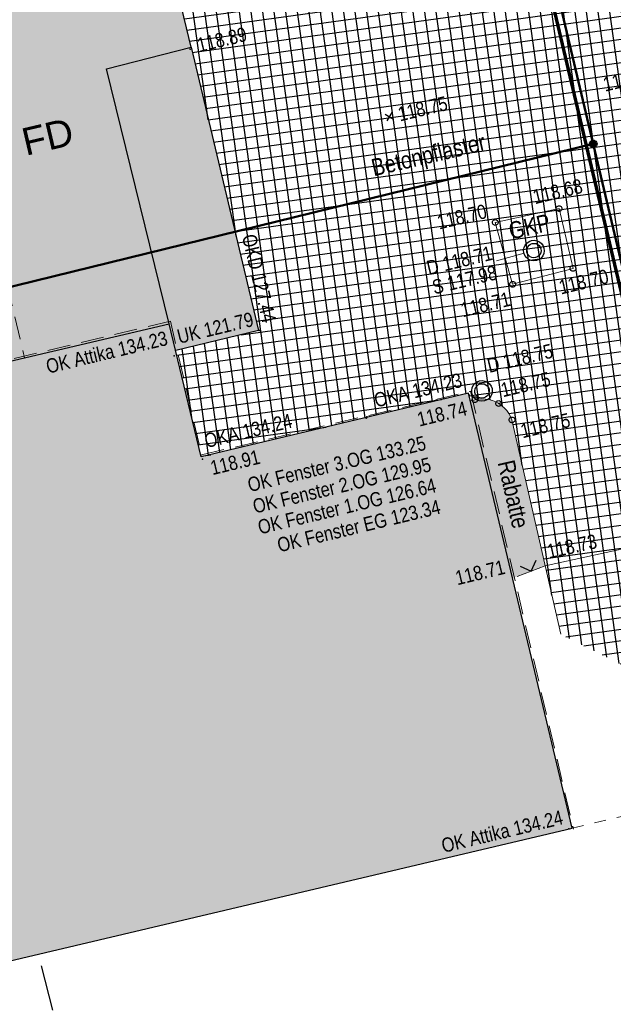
# Model space of a CAD drawing. Header units: metres. Extents: x 311004 to 311786, y 5688269 to 5688759.
# Tile 31 of 96: x 311161 to 311174, y 5688434 to 5688455. Entities that reach past the tile are written whole.
import ezdxf

# ---------------------------------------------------------------- set-up
doc = ezdxf.new("R2010")
doc.units = ezdxf.units.M
for name, pattern in [('1600.2028', [0]), ('2.10', [0.5, 0.25, -0.25]), ('2.195', [1.25, 1, -0.25]), ('2.35', [0]), ('2.513', [0.75, 0.5, -0.25]), ('2.604', [0]), ('2.611', [0]), ('2.7', [0]), ('2.74', [0])]:
    doc.linetypes.add(name, pattern=pattern)
doc.layers.get('0').update_dxf_attribs({"color": 1, "linetype": 'CONTINUOUS'})
for name, color, linetype in [('Bandagierung', 7, 'CONTINUOUS'), ('Dächer', 7, 'CONTINUOUS'), ('Einfriedung', 200, 'CONTINUOUS'), ('Flurstücke_Grenzpunkte', 51, 'CONTINUOUS'), ('Gebäude', 7, 'CONTINUOUS'), ('Gelände', 92, 'CONTINUOUS'), ('Nutzungsart', 92, 'CONTINUOUS'), ('Oberflächen', 7, 'CONTINUOUS'), ('Schraffuren', 7, 'CONTINUOUS'), ('Schächte undefiniert', 7, 'CONTINUOUS'), ('Straße', 7, 'CONTINUOUS'), ('TWL', 5, 'CONTINUOUS')]:
    doc.layers.add(name, color=color, linetype=linetype)
doc.styles.add('Geländehöhe', font='Arial Narrow.ttf')
doc.styles.add('Hausbezeichnung', font='Arial.ttf')
doc.styles.add('K 10 700 - Schrägstrich als Bruchstrich interpretiert', font='Arial.ttf')
doc.styles.add('Oberflächenmaterial', font='Arial Narrow.ttf')

# ---------------------------------------------------------------- blocks, each defined once
blk = doc.blocks.new('S2.100')
at = {"color": 0, "lineweight": -2}
for points in [[(-0.5, 0.5), (0.5, -0.5)], [(0.5, 0.5), (-0.5, -0.5)]]:
    blk.add_lwpolyline(points, dxfattribs=at)
blk = doc.blocks.new('S2.16')
at = {"color": 0, "lineweight": -2}
for points in [[(0.433013, -0.25, -0.577350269), (-0.433013, -0.25, -0.577350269), (0, 0.5, -0.577350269)], [(0.303109, -0.175, -0.577350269), (-0.303109, -0.175, -0.577350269), (0, 0.35, -0.577350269)]]:
    blk.add_lwpolyline(points, format="xyb", close=True, dxfattribs=at)
blk = doc.blocks.new('Grenzpunkt')
at = {"color": 0, "lineweight": -2}
blk.add_lwpolyline([(0.433013, -0.25, -0.5773502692), (-0.433013, -0.25, -0.5773502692), (0, 0.5, -0.5773502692)], format="xyb", close=True, dxfattribs=at)
blk = doc.blocks.new('Grenzpunkt_ Abm. nach Quellenlage n. zu spezifizieren')
at = {"lineweight": -2}
blk.add_hatch(color=0, dxfattribs=at).paths.add_polyline_path([(0.165, 0), (0.159378, -0.042705), (0.142894, -0.0825), (0.116673, -0.116673), (0.0825, -0.142894), (0.042705, -0.159378), (0, -0.165), (-0.042705, -0.159378), (-0.0825, -0.142894), (-0.116673, -0.116673), (-0.142894, -0.0825), (-0.159378, -0.042705), (-0.165, 0), (-0.159378, 0.042705), (-0.142894, 0.0825), (-0.116673, 0.116673), (-0.0825, 0.142894), (-0.042705, 0.159378), (0, 0.165), (0.042705, 0.159378), (0.0825, 0.142894), (0.116673, 0.116673), (0.142894, 0.0825), (0.159378, 0.042705)], flags=0)
at = {"color": 0, "lineweight": -2}
blk.add_lwpolyline([(0.142894, -0.0825, -0.577350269), (-0.142894, -0.0825, -0.577350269), (0, 0.165, -0.577350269)], format="xyb", close=True, dxfattribs=at)
blk = doc.blocks.new('O93')
at = {"layer": 'Flurstücke_Grenzpunkte', "color": 7, "linetype": '1600.2028', "lineweight": 50}
blk.add_lwpolyline([(311177.117, 5688460.902), (311171.797, 5688459.658), (311173.467, 5688452.609), (311176.172, 5688441.195), (311194.642, 5688445.565), (311188.199, 5688450.527, -0.13930701), (311181.713, 5688458.578, 0.328064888)], format="xyb", close=True, dxfattribs=at)
at = {"layer": 'Flurstücke_Grenzpunkte', "color": 7, "lineweight": 35, "insert": (311179.283863, 5688453.704926), "char_height": 0.875, "attachment_point": 5, "rotation": 13.4999787, "line_spacing_factor": 0.84, "style": 'K 10 700 - Schrägstrich als Bruchstrich interpretiert'}
blk.add_mtext('\\S1481/1;', dxfattribs=at)
blk = doc.blocks.new('O358')
at = {"layer": 'Flurstücke_Grenzpunkte', "color": 7, "linetype": '1600.2028', "lineweight": 50}
blk.add_lwpolyline([(311194.642, 5688445.565), (311176.172, 5688441.195), (311173.467, 5688452.609), (311110.925, 5688437.256), (311109.878, 5688441.656), (311007.011, 5688417.298)], dxfattribs=at)
blk = doc.blocks.new('O638')
at = {"layer": 'Flurstücke_Grenzpunkte', "color": 7, "linetype": '1600.2028', "lineweight": 50}
blk.add_lwpolyline([(311006.57, 5688421.038), (311007.011, 5688417.298), (311109.878, 5688441.656), (311110.925, 5688437.256), (311173.467, 5688452.609), (311171.797, 5688459.658)], close=True, dxfattribs=at)
blk = doc.blocks.new('*X65')
at = {"color": 7, "linetype": '2.611', "lineweight": 25, "true_color": 0xffe5e5}
for p, q in [((311179.189723, 5688460.901853), (311180.648362, 5688461.104087)), ((311181.578772, 5688450.553278), (311180.111769, 5688461.134225)), ((311181.823169, 5688450.610936), (311180.355639, 5688461.195685)), ((311182.067566, 5688450.668595), (311180.604864, 5688461.218525)), ((311180.60076, 5688450.325692), (311179.136288, 5688460.888386)), ((311180.84558, 5688450.380303), (311179.380158, 5688460.949846)), ((311181.089977, 5688450.437961), (311179.624028, 5688461.011306)), ((311181.334375, 5688450.49562), (311179.867899, 5688461.072766)), ((311176.433199, 5688460.267281), (311180.739493, 5688460.864331)), ((311179.865711, 5688450.166113), (311178.404677, 5688460.704007)), ((311180.110727, 5688450.219306), (311178.648547, 5688460.765467)), ((311180.355744, 5688450.272499), (311178.892418, 5688460.826927)), ((311173.362202, 5688459.589109), (311180.830624, 5688460.624574)), ((311178.885645, 5688449.953341), (311177.425287, 5688460.486365)), ((311179.130662, 5688450.006534), (311177.67018, 5688460.540445)), ((311179.375678, 5688450.059727), (311177.915074, 5688460.594526)), ((311179.620695, 5688450.11292), (311178.159967, 5688460.648606)), ((311170.360004, 5688458.920476), (311180.921755, 5688460.384818)), ((311177.905435, 5688449.74161), (311176.445713, 5688460.270045)), ((311178.150561, 5688449.794016), (311176.690606, 5688460.324125)), ((311178.395613, 5688449.846954), (311176.9355, 5688460.378205)), ((311178.640629, 5688449.900148), (311177.180393, 5688460.432285)), ((311167.945586, 5688458.333336), (311181.012886, 5688460.145061)), ((311176.924933, 5688449.531986), (311175.466139, 5688460.053724)), ((311177.170059, 5688449.584392), (311175.711033, 5688460.107805)), ((311177.415184, 5688449.636798), (311175.955926, 5688460.161885)), ((311177.66031, 5688449.689204), (311176.20082, 5688460.215965)), ((311182.653258, 5688448.264628), (311181.002182, 5688460.173223)), ((311165.531167, 5688457.746196), (311181.104017, 5688459.905305)), ((311175.944431, 5688449.322361), (311174.486566, 5688459.837404)), ((311176.189557, 5688449.374767), (311174.731459, 5688459.891484)), ((311176.434682, 5688449.427173), (311174.976353, 5688459.945564)), ((311176.679808, 5688449.47958), (311175.221246, 5688459.999644)), ((311164.084587, 5688457.293242), (311181.195148, 5688459.665548)), ((311174.963929, 5688449.112737), (311173.506992, 5688459.621084)), ((311175.209055, 5688449.165143), (311173.751885, 5688459.675164)), ((311175.45418, 5688449.217549), (311173.996779, 5688459.729244)), ((311175.699306, 5688449.269955), (311174.241672, 5688459.783324)), ((311164.142135, 5688457.04883), (311181.286279, 5688459.425792)), ((311175.116314, 5688440.732017), (311172.527418, 5688459.404763)), ((311175.387445, 5688440.596862), (311172.772312, 5688459.458843)), ((311175.658575, 5688440.461706), (311173.017205, 5688459.512923)), ((311175.929705, 5688440.32655), (311173.262099, 5688459.567004)), ((311164.199684, 5688456.804417), (311181.377411, 5688459.186035)), ((311174.031794, 5688441.27264), (311171.547845, 5688459.188443)), ((311174.302924, 5688441.137484), (311171.792738, 5688459.242523)), ((311174.574054, 5688441.002329), (311172.037632, 5688459.296603)), ((311174.845184, 5688440.867173), (311172.282525, 5688459.350683)), ((311172.947273, 5688441.813263), (311170.568405, 5688458.971155)), ((311173.218403, 5688441.678107), (311170.813164, 5688459.026203)), ((311173.489533, 5688441.542951), (311171.058058, 5688459.080283)), ((311173.760664, 5688441.407796), (311171.302951, 5688459.134363)), ((311183.26037, 5688445.706159), (311181.3995, 5688459.12792)), ((311164.257232, 5688456.560005), (311181.479396, 5688458.947784)), ((311171.487386, 5688446.881672), (311169.835927, 5688458.793031)), ((311171.91893, 5688445.589507), (311170.080086, 5688458.852406)), ((311172.564134, 5688442.756299), (311170.324246, 5688458.911781)), ((311164.31478, 5688456.315592), (311181.604011, 5688458.71267)), ((311170.447594, 5688447.099685), (311168.85929, 5688458.555531)), ((311170.69189, 5688447.158069), (311169.103449, 5688458.614906)), ((311170.960596, 5688447.040399), (311169.347608, 5688458.674281)), ((311171.215432, 5688447.022769), (311169.591768, 5688458.733656)), ((311164.372328, 5688456.07118), (311181.728627, 5688458.477556)), ((311169.470406, 5688446.866152), (311167.882653, 5688458.318032)), ((311169.714703, 5688446.924535), (311168.126812, 5688458.377407)), ((311169.959, 5688446.982919), (311168.370971, 5688458.436782)), ((311170.203297, 5688447.041302), (311168.61513, 5688458.496157)), ((311183.867482, 5688443.147689), (311181.746821, 5688458.443228)), ((311164.429877, 5688455.826767), (311181.853242, 5688458.242442)), ((311168.737516, 5688446.691002), (311167.150175, 5688458.139907)), ((311168.981813, 5688446.749386), (311167.394334, 5688458.199282)), ((311169.22611, 5688446.807769), (311167.638493, 5688458.258657)), ((311164.487425, 5688455.582354), (311181.977857, 5688458.007328)), ((311167.760329, 5688446.457469), (311166.173537, 5688457.902408)), ((311168.004626, 5688446.515852), (311166.417697, 5688457.961783)), ((311168.248922, 5688446.574236), (311166.661856, 5688458.021158)), ((311168.493219, 5688446.632619), (311166.906015, 5688458.080533)), ((311164.544973, 5688455.337942), (311182.102473, 5688457.772214)), ((311166.783142, 5688446.223936), (311165.1969, 5688457.664909)), ((311167.027438, 5688446.282319), (311165.441059, 5688457.724283)), ((311167.271735, 5688446.340703), (311165.685219, 5688457.783658)), ((311167.516032, 5688446.399086), (311165.929378, 5688457.843033)), ((311184.474594, 5688440.58922), (311182.088623, 5688457.798344)), ((311165.067787, 5688453.134934), (311164.464422, 5688457.486784)), ((311164.602521, 5688455.093529), (311182.227231, 5688457.53712)), ((311165.672236, 5688450.595675), (311164.708581, 5688457.546159)), ((311166.538845, 5688446.165553), (311164.952741, 5688457.605534)), ((311164.459812, 5688455.699629), (311164.220263, 5688457.427409)), ((311164.66007, 5688454.849117), (311182.352732, 5688457.302128)), ((311164.717912, 5688454.604745), (311182.478233, 5688457.067137)), ((311184.745476, 5688440.455852), (311182.429826, 5688457.157775)), ((311164.776072, 5688454.360417), (311182.603734, 5688456.832146)), ((311164.834232, 5688454.116089), (311182.729236, 5688456.597155)), ((311184.989963, 5688440.512863), (311182.770713, 5688456.519492)), ((311164.892392, 5688453.871762), (311182.854737, 5688456.362164)), ((311164.950552, 5688453.627434), (311182.980238, 5688456.127172)), ((311165.008712, 5688453.383106), (311183.105739, 5688455.892181)), ((311185.234451, 5688440.569873), (311183.1116, 5688455.881208)), ((311165.066872, 5688453.138778), (311183.231241, 5688455.65719)), ((311165.125032, 5688452.894451), (311183.356742, 5688455.422199)), ((311165.183192, 5688452.650123), (311183.482243, 5688455.187208)), ((311185.478938, 5688440.626884), (311183.452486, 5688455.242925)), ((311165.241353, 5688452.405795), (311183.607744, 5688454.952217)), ((311165.299513, 5688452.161467), (311183.733246, 5688454.717225)), ((311165.357673, 5688451.91714), (311183.858747, 5688454.482234)), ((311185.723425, 5688440.683895), (311183.793373, 5688454.604641)), ((311165.415833, 5688451.672812), (311183.984248, 5688454.247243)), ((311165.473993, 5688451.428484), (311184.14734, 5688454.017464)), ((311185.967912, 5688440.740905), (311184.123531, 5688454.043742)), ((311165.532153, 5688451.184156), (311184.351197, 5688453.793336)), ((311186.212399, 5688440.797916), (311184.418404, 5688453.737339)), ((311165.590313, 5688450.939829), (311184.610898, 5688453.576951)), ((311186.456886, 5688440.854927), (311184.703759, 5688453.499579)), ((311165.648473, 5688450.695501), (311184.8706, 5688453.360566)), ((311186.701373, 5688440.911937), (311184.989115, 5688453.261818)), ((311165.706633, 5688450.451173), (311185.130301, 5688453.144181)), ((311186.94586, 5688440.968948), (311185.274471, 5688453.024058)), ((311165.764794, 5688450.206846), (311185.390002, 5688452.927796)), ((311187.190347, 5688441.025959), (311185.559827, 5688452.786298)), ((311165.822954, 5688449.962518), (311185.649704, 5688452.711412)), ((311187.434835, 5688441.082969), (311185.845183, 5688452.548537)), ((311165.881114, 5688449.71819), (311185.909405, 5688452.495027)), ((311187.679322, 5688441.13998), (311186.130539, 5688452.310777)), ((311165.939274, 5688449.473862), (311186.169106, 5688452.278642)), ((311165.997434, 5688449.229535), (311186.428808, 5688452.062257)), ((311187.923809, 5688441.19699), (311186.415895, 5688452.073016)), ((311166.055594, 5688448.985207), (311186.688509, 5688451.845872)), ((311188.168296, 5688441.254001), (311186.70125, 5688451.835256)), ((311166.113754, 5688448.740879), (311186.948211, 5688451.629487)), ((311188.412783, 5688441.311012), (311186.986606, 5688451.597495)), ((311165.781135, 5688448.442371), (311187.207912, 5688451.413102)), ((311188.65727, 5688441.368022), (311187.271962, 5688451.359735)), ((311182.132996, 5688450.457095), (311187.467613, 5688451.196717)), ((311188.901757, 5688441.425033), (311187.557318, 5688451.121975)), ((311182.190979, 5688450.212743), (311187.727315, 5688450.980332)), ((311189.146485, 5688441.480311), (311187.842674, 5688450.884214)), ((311182.248963, 5688449.968391), (311187.987016, 5688450.763947)), ((311189.391622, 5688441.532629), (311188.12803, 5688450.646454)), ((311182.306947, 5688449.724039), (311188.246717, 5688450.547562)), ((311189.63676, 5688441.584947), (311188.412026, 5688450.418499)), ((311182.36493, 5688449.479686), (311188.5242, 5688450.333643)), ((311189.881898, 5688441.637264), (311188.69399, 5688450.205201)), ((311164.380601, 5688447.995802), (311179.56787, 5688450.101452)), ((311182.422914, 5688449.235334), (311188.806164, 5688450.120344)), ((311190.127036, 5688441.689582), (311188.975955, 5688449.991902)), ((311182.480897, 5688448.990982), (311189.088128, 5688449.907046)), ((311190.372173, 5688441.741899), (311189.257919, 5688449.778604)), ((311182.538881, 5688448.74663), (311189.370092, 5688449.693748)), ((311190.617311, 5688441.794217), (311189.539883, 5688449.565306)), ((311164.439212, 5688447.751537), (311176.268127, 5688449.391565)), ((311182.596864, 5688448.502278), (311189.652057, 5688449.48045)), ((311190.862449, 5688441.846535), (311189.821847, 5688449.352008)), ((311182.654848, 5688448.257925), (311189.934021, 5688449.267151)), ((311191.107587, 5688441.898852), (311190.103812, 5688449.138709)), ((311164.497823, 5688447.507272), (311174.781588, 5688448.933071)), ((311182.712832, 5688448.013573), (311190.215985, 5688449.053853)), ((311191.352725, 5688441.95117), (311190.385776, 5688448.925411)), ((311164.556434, 5688447.263006), (311174.839232, 5688448.688672)), ((311182.770815, 5688447.769221), (311190.497949, 5688448.840555)), ((311191.597862, 5688442.003488), (311190.66774, 5688448.712113)), ((311164.615045, 5688447.018741), (311174.896876, 5688448.444273)), ((311166.050251, 5688446.048786), (311165.720411, 5688448.427801)), ((311166.294548, 5688446.107169), (311165.964676, 5688448.486412)), ((311182.828799, 5688447.524869), (311190.779914, 5688448.627257)), ((311191.843, 5688442.055805), (311190.949704, 5688448.498815)), ((311165.317361, 5688445.873636), (311164.987616, 5688448.251967)), ((311165.561658, 5688445.93202), (311165.231881, 5688448.310578)), ((311165.805954, 5688445.990403), (311165.476146, 5688448.369189)), ((311182.886782, 5688447.280517), (311191.061878, 5688448.413958)), ((311192.088138, 5688442.108123), (311191.231669, 5688448.285516)), ((311164.706874, 5688446.63604), (311164.499085, 5688448.134744)), ((311164.673657, 5688446.774476), (311174.954519, 5688448.199873)), ((311165.073064, 5688445.815253), (311164.74335, 5688448.193355)), ((311182.944766, 5688447.036164), (311191.343842, 5688448.20066)), ((311192.333276, 5688442.160441), (311191.513633, 5688448.072218)), ((311164.732268, 5688446.530211), (311175.012163, 5688447.955474)), ((311183.00275, 5688446.791812), (311191.625807, 5688447.987362)), ((311192.578413, 5688442.212758), (311191.795597, 5688447.85892)), ((311170.759699, 5688447.113497), (311175.069807, 5688447.711075)), ((311183.060733, 5688446.54746), (311191.907771, 5688447.774064)), ((311192.823551, 5688442.265076), (311192.077562, 5688447.645622)), ((311171.392859, 5688446.94889), (311175.127451, 5688447.466675)), ((311183.118717, 5688446.303108), (311192.189735, 5688447.560765)), ((311183.1767, 5688446.058755), (311192.471699, 5688447.347467)), ((311193.068689, 5688442.317393), (311192.359526, 5688447.432323)), ((311171.622025, 5688446.728272), (311175.185094, 5688447.222276)), ((311183.234684, 5688445.814403), (311192.753664, 5688447.134169)), ((311193.313827, 5688442.369711), (311192.64149, 5688447.219025)), ((311164.790879, 5688446.285946), (311170.153985, 5688447.029517)), ((311171.714168, 5688446.488656), (311175.242738, 5688446.977877)), ((311183.292667, 5688445.570051), (311193.035628, 5688446.920871)), ((311193.558964, 5688442.422029), (311192.923454, 5688447.005727)), ((311171.769886, 5688446.243989), (311175.300382, 5688446.733477)), ((311176.200835, 5688440.191394), (311175.284421, 5688446.801148)), ((311183.350651, 5688445.325699), (311193.317592, 5688446.707572)), ((311193.804102, 5688442.474346), (311193.205419, 5688446.792429)), ((311171.825603, 5688445.999323), (311175.358025, 5688446.489078)), ((311183.408635, 5688445.081347), (311193.599557, 5688446.494274)), ((311194.04924, 5688442.526664), (311193.487383, 5688446.57913)), ((311164.84949, 5688446.04168), (311167.638607, 5688446.42838)), ((311183.466618, 5688444.836994), (311193.881521, 5688446.280976)), ((311194.294378, 5688442.578982), (311193.769347, 5688446.365832)), ((311171.881321, 5688445.754657), (311175.415669, 5688446.244679)), ((311183.524602, 5688444.592642), (311194.163485, 5688446.067678)), ((311194.539516, 5688442.631299), (311194.051312, 5688446.152534)), ((311171.937039, 5688445.50999), (311175.473128, 5688446.000254)), ((311183.582585, 5688444.34829), (311194.445449, 5688445.854379)), ((311194.784653, 5688442.683617), (311194.333276, 5688445.939236)), ((311164.908101, 5688445.797415), (311165.12323, 5688445.827242)), ((311171.992756, 5688445.265324), (311175.530469, 5688445.755812)), ((311183.640569, 5688444.103938), (311194.693954, 5688445.636442)), ((311195.029791, 5688442.735935), (311194.61524, 5688445.725937)), ((311172.048474, 5688445.020657), (311175.58781, 5688445.511371)), ((311182.27625, 5688440.06141), (311181.530775, 5688445.438243)), ((311182.527158, 5688440.072111), (311181.775533, 5688445.493304)), ((311172.104192, 5688444.775991), (311175.645151, 5688445.26693)), ((311180.227717, 5688445.145109), (311182.025542, 5688445.39437)), ((311181.272619, 5688440.018608), (311180.551745, 5688445.218002)), ((311181.523527, 5688440.029308), (311180.796503, 5688445.273062)), ((311181.774435, 5688440.040009), (311181.04126, 5688445.328123)), ((311182.025342, 5688440.050709), (311181.286018, 5688445.383183)), ((311182.778066, 5688440.082811), (311182.066844, 5688445.212589)), ((311183.698552, 5688443.859585), (311194.805665, 5688445.399539)), ((311172.159909, 5688444.531325), (311175.702492, 5688445.022489)), ((311177.303585, 5688444.487299), (311182.081136, 5688445.149686)), ((311180.268988, 5688439.975805), (311179.572715, 5688444.99776)), ((311180.519896, 5688439.986506), (311179.817473, 5688445.052821)), ((311180.770803, 5688439.997206), (311180.06223, 5688445.107881)), ((311181.021711, 5688440.007907), (311180.306988, 5688445.162941)), ((311183.756536, 5688443.615233), (311194.881892, 5688445.157716)), ((311172.215627, 5688444.286658), (311175.759833, 5688444.778047)), ((311172.38278, 5688443.552659), (311182.13673, 5688444.905002)), ((311179.265357, 5688439.933003), (311178.593685, 5688444.777519)), ((311179.516264, 5688439.943703), (311178.838443, 5688444.832579)), ((311179.767172, 5688439.954404), (311179.0832, 5688444.887639)), ((311180.01808, 5688439.965104), (311179.327958, 5688444.9427)), ((311183.81452, 5688443.370881), (311194.938067, 5688444.913113)), ((311172.438497, 5688443.307993), (311182.192323, 5688444.660319)), ((311178.261725, 5688439.8902), (311177.614655, 5688444.557277)), ((311178.512633, 5688439.900901), (311177.859413, 5688444.612338)), ((311178.763541, 5688439.911601), (311178.10417, 5688444.667398)), ((311179.014449, 5688439.922302), (311178.348928, 5688444.722458)), ((311183.872503, 5688443.126529), (311194.994243, 5688444.66851)), ((311172.271344, 5688444.041992), (311175.817174, 5688444.533606)), ((311172.494215, 5688443.063326), (311182.247917, 5688444.415635)), ((311177.509002, 5688439.858098), (311176.880383, 5688444.392096)), ((311177.75991, 5688439.868799), (311177.12514, 5688444.447156)), ((311178.010818, 5688439.879499), (311177.369898, 5688444.502217)), ((311183.930487, 5688442.882177), (311195.050418, 5688444.423907)), ((311195.274929, 5688442.788252), (311195.044701, 5688444.448801)), ((311172.327062, 5688443.797326), (311175.874515, 5688444.289165)), ((311172.549933, 5688442.81866), (311182.30351, 5688444.170952)), ((311176.471965, 5688440.056239), (311175.900368, 5688444.178958)), ((311176.743095, 5688439.921083), (311176.14611, 5688444.226915)), ((311177.007186, 5688439.836697), (311176.390868, 5688444.281975)), ((311177.258094, 5688439.847398), (311176.635625, 5688444.337036)), ((311183.98847, 5688442.637824), (311195.106593, 5688444.179304)), ((311172.60565, 5688442.573994), (311182.359104, 5688443.926268)), ((311184.046454, 5688442.393472), (311195.162769, 5688443.934701)), ((311172.661368, 5688442.329327), (311182.414697, 5688443.681584)), ((311184.104438, 5688442.14912), (311195.218944, 5688443.690099)), ((311172.717085, 5688442.084661), (311182.470291, 5688443.436901)), ((311184.162421, 5688441.904768), (311195.275119, 5688443.445496)), ((311172.867351, 5688441.853103), (311182.525884, 5688443.192217)), ((311184.220405, 5688441.660416), (311195.331295, 5688443.200893)), ((311173.263486, 5688441.655634), (311182.581478, 5688442.947534)), ((311184.278388, 5688441.416063), (311195.38747, 5688442.95629)), ((311173.65962, 5688441.458165), (311182.637072, 5688442.70285)), ((311174.055754, 5688441.260696), (311182.692665, 5688442.458167)), ((311184.336372, 5688441.171711), (311193.938169, 5688442.502959)), ((311174.451889, 5688441.063227), (311182.748259, 5688442.213483)), ((311183.028974, 5688440.093512), (311182.714368, 5688442.362647)), ((311174.848023, 5688440.865758), (311182.803852, 5688441.968799)), ((311184.394355, 5688440.927359), (311190.562853, 5688441.782595)), ((311175.244157, 5688440.668289), (311182.859446, 5688441.724116)), ((311175.640292, 5688440.47082), (311182.915039, 5688441.479432)), ((311176.036426, 5688440.273351), (311182.970633, 5688441.234749)), ((311184.452339, 5688440.683007), (311187.578138, 5688441.116385)), ((311176.432561, 5688440.075882), (311183.026226, 5688440.990065)), ((311176.828695, 5688439.878413), (311183.08182, 5688440.745381)), ((311178.943983, 5688439.919297), (311183.137413, 5688440.500698)), ((311184.510323, 5688440.438654), (311184.908429, 5688440.49385)), ((311181.573113, 5688440.031423), (311183.193007, 5688440.256014))]:
    blk.add_line(p, q, dxfattribs=at)
blk = doc.blocks.new('S2.97')
at = {"color": 0, "lineweight": -2}
blk.add_lwpolyline([(-0.5, 0.5), (0, 0), (0.5, 0.5)], dxfattribs=at)

msp = doc.modelspace()

# ---------------------------------------------------------------- hatches: boundary and pattern name
at = {"layer": 'Gebäude', "lineweight": 25, "true_color": 0xa6a6a6}
for points in [[(311032.593, 5688414.384), (311072.786, 5688423.914), (311072.237, 5688426.851), (311084.598, 5688429.768), (311085.359, 5688426.863), (311090.98, 5688428.202), (311099.707, 5688430.28), (311098.673, 5688434.623), (311110.279, 5688437.117), (311110.219, 5688437.369), (311108.451, 5688444.854), (311163.917, 5688458.005), (311164.69, 5688454.722), (311162.843, 5688454.248), (311164.215, 5688448.686), (311164.913, 5688445.777), (311170.746, 5688447.171), (311173.009, 5688437.674), (311093.201, 5688418.863), (311013.756, 5688400.129), (311011.438, 5688409.345), (311020.173, 5688411.425), (311019.138, 5688415.8), (311031.56, 5688418.755)], [(311164.69, 5688454.722), (311166.163, 5688448.534), (311164.355527, 5688448.100297), (311164.215, 5688448.686), (311162.843, 5688454.248)]]:
    msp.add_hatch(color=253, dxfattribs=at).paths.add_polyline_path(points, flags=0)
at = {"layer": 'Schraffuren', "lineweight": 25, "true_color": 0xf0fff0}
msp.add_hatch(color=7, dxfattribs=at).paths.add_polyline_path([(311170.785875, 5688447.00362), (311170.884, 5688447.027, -0.381598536), (311171.692, 5688446.586), (311172.418, 5688443.398), (311171.806, 5688443.169), (311171.708328, 5688443.132453)], flags=0)

# ---------------------------------------------------------------- linework, layer by layer
at = {"layer": 'Bandagierung', "color": 200, "linetype": '2.604', "lineweight": 70, "true_color": 0xbf00e5}
for p, q in [((311173.32104, 5688452.57442), (311171.65104, 5688459.62342)), ((311176.026043, 5688441.16041), (311173.321043, 5688452.57441))]:
    msp.add_line(p, q, dxfattribs=at)
at = {"layer": 'Dächer', "color": 7, "linetype": '2.513', "lineweight": 18}
for p, q in [((311158.955, 5688456.864, 127.46), (311161.056869, 5688447.941999)), ((311164.24, 5688448.738, 134.233), (311151.819, 5688445.782, 134.237)), ((311164.24, 5688448.738, 134.233), (311164.922, 5688445.822, 134.235)), ((311164.922, 5688445.822, 134.235), (311170.789, 5688447.211, 134.229)), ((311170.789, 5688447.211, 134.229), (311173.034, 5688437.656, 134.235))]:
    msp.add_line(p, q, dxfattribs=at)
at = {"layer": 'Dächer', "color": 7, "true_color": 0xffffff}
for p in [(311166.18, 5688448.541, 127.44), (311168.514, 5688446.621, 126.645), (311168.518, 5688446.629, 129.95), (311168.524, 5688446.643, 123.34), (311168.529, 5688446.654, 133.253)]:
    msp.add_point(p, dxfattribs=at)
at = {"layer": 'Einfriedung', "color": 7, "linetype": '2.74', "lineweight": 18}
for p, q in [((311172.418, 5688443.398, 118.727), (311175.902, 5688444.172, 118.745)), ((311171.806, 5688443.169, 118.712), (311172.418, 5688443.398, 118.727))]:
    msp.add_line(p, q, dxfattribs=at)
at = {"layer": 'Gebäude', "color": 7, "linetype": '2.7', "lineweight": 25}
for p, q in [((311164.69, 5688454.722, 118.893), (311163.917, 5688458.005, 118.866)), ((311162.843, 5688454.248), (311164.69, 5688454.722, 118.893)), ((311164.69, 5688454.722, 118.893), (311166.163, 5688448.534, 121.792)), ((311164.215, 5688448.686), (311162.843, 5688454.248)), ((311151.816, 5688445.765), (311164.215, 5688448.686)), ((311164.913, 5688445.777, 118.912), (311164.215, 5688448.686)), ((311166.163, 5688448.534, 121.792), (311164.355527, 5688448.100297)), ((311170.746, 5688447.171, 118.74), (311164.913, 5688445.777, 118.912)), ((311173.009, 5688437.674), (311170.746, 5688447.171, 118.74)), ((311093.201, 5688418.863), (311173.009, 5688437.674))]:
    msp.add_line(p, q, dxfattribs=at)
at = {"layer": 'Gebäude', "color": 7, "true_color": 0xffffff}
for p in [(311164.672, 5688454.681), (311164.323, 5688447.981), (311170.761, 5688447.124), (311164.944, 5688445.729), (311172.934, 5688437.664)]:
    msp.add_point(p, dxfattribs=at)
at = {"layer": 'Nutzungsart', "color": 7, "linetype": '2.10', "lineweight": 13}
msp.add_line((311173.009, 5688437.674), (311183.228, 5688440.102), dxfattribs=at)
at = {"layer": 'Schächte undefiniert', "color": 7, "linetype": 'Continuous', "lineweight": 18}
msp.add_line((311171.358772, 5688450.059833, 118.709), (311171.955934, 5688450.222772, 118.709), dxfattribs=at)
at = {"layer": 'Straße', "color": 7, "linetype": '2.35', "lineweight": 18}
for p, q in [((311172.72, 5688451.199, 118.683), (311171.329, 5688450.895, 118.704)), ((311173.025, 5688449.893, 118.695), (311172.72, 5688451.199, 118.683)), ((311171.329, 5688450.895, 118.704), (311171.708, 5688449.546, 118.708)), ((311171.708, 5688449.546, 118.708), (311173.025, 5688449.893, 118.695)), ((311170.884, 5688447.027, 118.747), (311170.785875, 5688447.00362)), ((311171.692, 5688446.586, 118.746), (311172.757328, 5688441.907949))]:
    msp.add_line(p, q, dxfattribs=at)
msp.add_polyline3d([(311170.884, 5688447.027, 118.747), (311170.960292, 5688447.040363, 118.746923), (311171.0376, 5688447.045102, 118.746846), (311171.114953, 5688447.041159, 118.746769), (311171.191379, 5688447.028582, 118.746692), (311171.265916, 5688447.007529, 118.746615), (311171.337629, 5688446.978266, 118.746538), (311171.405615, 5688446.941159, 118.746462), (311171.469021, 5688446.896676, 118.746385), (311171.527049, 5688446.845375, 118.746308), (311171.578971, 5688446.787902, 118.746231), (311171.624133, 5688446.724978, 118.746154), (311171.661968, 5688446.657394, 118.746077), (311171.692, 5688446.586, 118.746)], dxfattribs=at)
at = {"layer": 'TWL', "color": 160, "linetype": '2.195', "lineweight": 25, "true_color": 0x3354ff}
msp.add_line((311165.961, 5688416.738), (311161.376, 5688434.874), dxfattribs=at)

# ---------------------------------------------------------------- block references
at = {"layer": 'Einfriedung', "color": 7, "xscale": 0.375, "yscale": 0.375, "rotation": 20.514995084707}
msp.add_blockref('S2.97', (311172.112, 5688443.2835, 118.7195), dxfattribs=at)
at = {"layer": 'Flurstücke_Grenzpunkte', "color": 7, "true_color": 0xffffff}
for name in ['O93', 'O638', 'O358']:
    msp.add_blockref(name, (0, 0), dxfattribs=at)
at = {"layer": 'Flurstücke_Grenzpunkte', "color": 7, "xscale": 0.5, "yscale": 0.5}
msp.add_blockref('Grenzpunkt_ Abm. nach Quellenlage n. zu spezifizieren', (311173.467, 5688452.609), dxfattribs=at)
at = {"layer": 'Gelände', "color": 94, "true_color": 0x009900, "xscale": 0.15, "yscale": 0.15, "rotation": 13.499999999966}
msp.add_blockref('S2.100', (311169.018, 5688453.202, 118.747), dxfattribs=at)
at = {"layer": 'Schraffuren', "color": 7, "true_color": 0xffffff}
msp.add_blockref('*X65', (0, 0), dxfattribs=at)
at = {"layer": 'Schächte undefiniert', "color": 7, "xscale": 0.45, "yscale": 0.45, "rotation": 13.499999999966}
for p in [(311172.173, 5688450.282, 118.709), (311171.039, 5688447.219, 118.752)]:
    msp.add_blockref('S2.16', p, dxfattribs=at)
at = {"layer": 'Straße', "color": 7, "xscale": 0.125, "yscale": 0.125, "rotation": 13.499999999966}
for p in [(311172.72, 5688451.199, 118.683), (311171.329, 5688450.895, 118.704), (311173.025, 5688449.893, 118.695), (311171.708, 5688449.546, 118.708), (311170.884, 5688447.027, 118.747), (311171.401, 5688446.944, 118.747), (311171.692, 5688446.586, 118.746)]:
    msp.add_blockref('Grenzpunkt', p, dxfattribs=at)

# ---------------------------------------------------------------- texts
at = {"layer": 'Dächer', "color": 7, "lineweight": 18, "char_height": 0.3125, "line_spacing_factor": 0.84, "style": 'Geländehöhe'}
for s, insert, attachment_point, rotation in [('OKD 127.44', (311166.249775, 5688448.676912, 127.44), 9, 283.3895808), ('UK 121.79', (311166.078846, 5688448.636593, 121.792), 9, 13.5181837), ('OK Attika 134.23', (311164.130297, 5688448.530161, 134.233), 3, 13.5181837), ('OKA 134.23', (311170.628561, 5688447.307005, 134.229), 9, 13.5181837), ('OKA 134.24', (311165.027373, 5688445.965767, 134.235), 7, 13.5181837), ('OK Fenster 3.OG 133.25', (311169.76724, 5688446.243619, 133.253), 3, 13.5181837), ('OK Fenster 2.OG 129.95', (311169.879585, 5688445.774734, 129.95), 3, 13.5181837), ('OK Fenster 1.OG 126.64', (311169.98961, 5688445.318912, 126.645), 3, 13.5181837), ('OK Fenster EG 123.34', (311168.31422, 5688444.424098, 123.34), 2, 13.5181837), ('OK Attika 134.24', (311172.832317, 5688437.763635, 134.235), 9, 13.5181837)]:
    msp.add_mtext(s, dxfattribs=dict(at, insert=insert, attachment_point=attachment_point, rotation=rotation))
at = {"layer": 'Gebäude', "color": 7, "lineweight": 18, "insert": (311161.085407, 5688452.347889), "char_height": 0.6, "attachment_point": 7, "rotation": 13.2105962, "line_spacing_factor": 0.84, "style": 'Hausbezeichnung'}
msp.add_mtext('FD', dxfattribs=at)
at = {"layer": 'Gelände', "color": 7, "lineweight": 18, "char_height": 0.3125, "line_spacing_factor": 0.84, "style": 'Geländehöhe'}
for s, insert, attachment_point, rotation in [('118.89', (311164.833414, 5688454.756479, 118.893), 4, 13.5181837), ('118.58', (311174.752725, 5688454.154829, 118.585), 6, 13.5181837), ('118.75', (311169.212459, 5688453.248751, 118.747), 4, 13.5181837), ('118.68', (311172.727248, 5688451.417201, 118.683), 8, 13.5181837), ('118.70', (311171.169198, 5688450.992857, 118.704), 9, 13.5181837), ('118.70', (311173.220813, 5688449.753603, 118.695), 2, 13.5181837), ('118.71', (311171.610143, 5688449.386198, 118.708), 3, 13.5181837), ('118.75', (311171.49615, 5688447.075289, 118.747), 7, 13.5181837), ('118.74', (311170.662293, 5688446.998826, 118.74), 3, 13.5181837), ('118.75', (311171.851802, 5688446.488143, 118.746), 1, 13.5181837), ('118.91', (311165.084313, 5688445.683923, 118.912), 1, 13.5181837), ('118.73', (311172.502133, 5688443.55222, 118.727), 7, 12.5253213), ('118.71', (311171.567364, 5688443.228402, 118.712), 9, 13.5181837)]:
    msp.add_mtext(s, dxfattribs=dict(at, insert=insert, attachment_point=attachment_point, rotation=rotation))
at = {"layer": 'Oberflächen', "color": 7, "lineweight": 18, "char_height": 0.375, "attachment_point": 7, "line_spacing_factor": 0.84, "style": 'Oberflächenmaterial'}
for s, insert, rotation in [('Betonpflaster', (311168.704983, 5688451.790997), 13.2105962), ('GKP', (311171.676298, 5688450.512387), 13.2105962), ('Rabatte', (311171.371412, 5688445.655023), 282.8291109)]:
    msp.add_mtext(s, dxfattribs=dict(at, insert=insert, rotation=rotation))
at = {"layer": 'Schächte undefiniert', "color": 7, "lineweight": 18, "char_height": 0.3125, "rotation": 13.5181837, "line_spacing_factor": 0.84, "style": 'Geländehöhe'}
for s, insert, attachment_point in [('D 118.71\\PS 117.98', (311171.303729, 5688450.021409, 118.709), 6), ('D 118.75', (311171.199152, 5688447.606763, 118.752), 7)]:
    msp.add_mtext(s, dxfattribs=dict(at, insert=insert, attachment_point=attachment_point))

doc.saveas('drawing.dxf')
